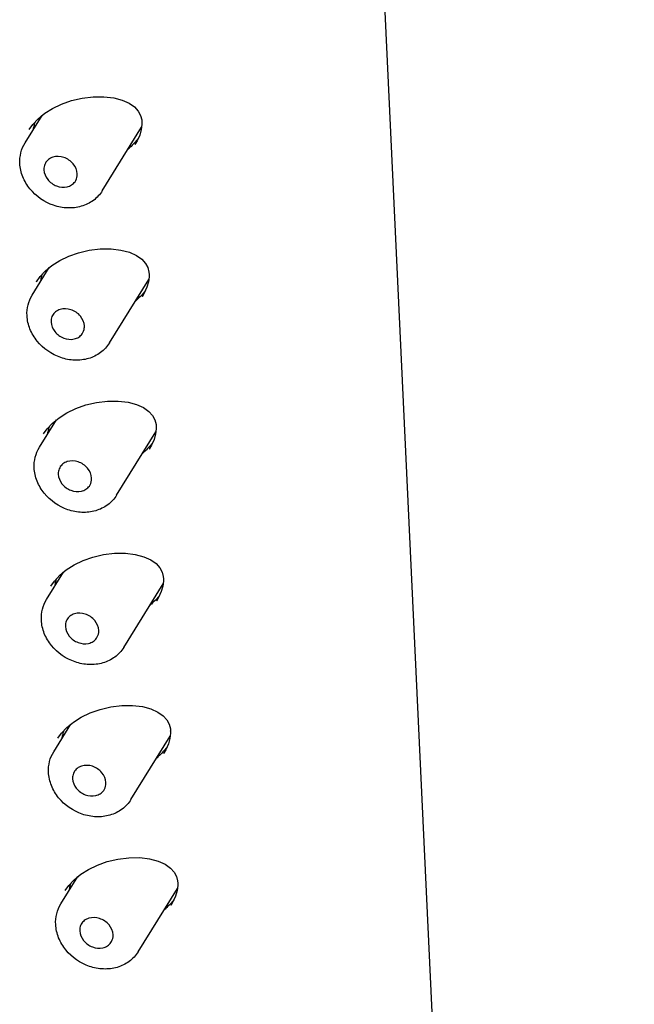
# Model space of a CAD drawing. Header units: millimetres. Extents: x 120 to 207, y -104 to 285.
# Tile 5 of 7: x 135 to 152, y 33 to 62. Entities that reach past the tile are written whole.
import ezdxf

# ---------------------------------------------------------------- set-up
doc = ezdxf.new("R2010")
doc.units = ezdxf.units.MM
doc.header["$LTSCALE"] = 23.1
doc.layers.get('0').update_dxf_attribs({"linetype": 'CONTINUOUS'})

msp = doc.modelspace()

# ---------------------------------------------------------------- linework, layer by layer
at = {"color": 7, "linetype": 'CONTINUOUS'}
for p, q in [((152.44, -89.618), (144.789, 72.823)), ((135.005, 58.069), (135.492, 58.855)), ((135.126, 58.454), (135.229, 58.599)), ((138.349, 58.661), (138.349, 58.662)), ((135.125, 58.454), (135.126, 58.454)), ((137.215, 56.701), (138.339, 58.515)), ((138.211, 58.126), (138.15, 58.02)), ((138.15, 58.02), (138.15, 58.019)), ((135.21, 53.715), (135.697, 54.501)), ((135.33, 54.099), (135.331, 54.1)), ((135.331, 54.099), (135.434, 54.244)), ((137.421, 52.346), (138.544, 54.16)), ((138.554, 54.307), (138.554, 54.307)), ((138.416, 53.772), (138.355, 53.666)), ((138.355, 53.665), (138.355, 53.665)), ((135.415, 49.36), (135.902, 50.146)), ((135.536, 49.745), (135.639, 49.89)), ((138.759, 49.952), (138.759, 49.953)), ((135.535, 49.744), (135.536, 49.745)), ((137.626, 47.991), (138.749, 49.806)), ((138.621, 49.417), (138.56, 49.311)), ((138.56, 49.311), (138.56, 49.31)), ((135.62, 45.005), (136.107, 45.792)), ((135.741, 45.39), (135.844, 45.535)), ((135.741, 45.39), (135.741, 45.39)), ((137.831, 43.637), (138.954, 45.451)), ((138.964, 45.598), (138.964, 45.598)), ((138.826, 45.063), (138.765, 44.956)), ((138.765, 44.956), (138.765, 44.956)), ((135.825, 40.651), (136.312, 41.437)), ((135.946, 41.036), (136.049, 41.181)), ((139.169, 41.243), (139.169, 41.244)), ((135.946, 41.035), (135.946, 41.036)), ((138.036, 39.282), (139.159, 41.097)), ((138.97, 40.602), (138.97, 40.601)), ((139.031, 40.708), (138.971, 40.602)), ((136.03, 36.296), (136.517, 37.082)), ((136.151, 36.681), (136.255, 36.826)), ((136.151, 36.681), (136.151, 36.681)), ((138.241, 34.928), (139.364, 36.742)), ((139.375, 36.889), (139.375, 36.889)), ((139.236, 36.353), (139.176, 36.247)), ((139.176, 36.247), (139.175, 36.247))]:
    msp.add_line(p, q, dxfattribs=at)
for points in [[(135.229, 58.599), (135.382, 58.762), (135.571, 58.917), (135.794, 59.058), (136.049, 59.181), (136.331, 59.28), (136.638, 59.352), (136.952, 59.391), (137.26, 59.392), (137.544, 59.358), (137.787, 59.294), (137.987, 59.204), (138.138, 59.097), (138.245, 58.978), (138.31, 58.854), (138.343, 58.726), (138.349, 58.661)], [(138.349, 58.662), (138.349, 58.595), (138.33, 58.451), (138.285, 58.294), (138.211, 58.126)], [(135.434, 54.244), (135.587, 54.408), (135.776, 54.563), (135.999, 54.704), (136.254, 54.826), (136.536, 54.926), (136.843, 54.998), (137.157, 55.036), (137.465, 55.038), (137.749, 55.004), (137.992, 54.939), (138.192, 54.849), (138.343, 54.742), (138.45, 54.623), (138.515, 54.5), (138.548, 54.371), (138.554, 54.307)], [(138.554, 54.307), (138.554, 54.241), (138.536, 54.096), (138.49, 53.94), (138.416, 53.772)], [(135.639, 49.89), (135.792, 50.053), (135.981, 50.208), (136.204, 50.349), (136.459, 50.472), (136.741, 50.571), (137.048, 50.643), (137.362, 50.681), (137.67, 50.683), (137.954, 50.649), (138.197, 50.585), (138.397, 50.495), (138.549, 50.387), (138.655, 50.269), (138.72, 50.145), (138.753, 50.017), (138.759, 49.952)], [(138.759, 49.953), (138.759, 49.886), (138.741, 49.741), (138.696, 49.585), (138.621, 49.417)], [(135.844, 45.535), (135.997, 45.699), (136.186, 45.854), (136.409, 45.995), (136.664, 46.117), (136.946, 46.217), (137.253, 46.289), (137.567, 46.327), (137.875, 46.329), (138.159, 46.295), (138.402, 46.23), (138.602, 46.14), (138.754, 46.033), (138.86, 45.914), (138.925, 45.791), (138.958, 45.662), (138.964, 45.598)], [(138.964, 45.598), (138.964, 45.532), (138.946, 45.387), (138.901, 45.231), (138.826, 45.063)], [(136.049, 41.181), (136.202, 41.344), (136.391, 41.499), (136.614, 41.64), (136.869, 41.763), (137.151, 41.862), (137.458, 41.934), (137.772, 41.972), (138.08, 41.974), (138.364, 41.94), (138.607, 41.875), (138.807, 41.786), (138.959, 41.678), (139.065, 41.559), (139.13, 41.436), (139.163, 41.307), (139.169, 41.243)], [(139.169, 41.244), (139.17, 41.177), (139.151, 41.032), (139.106, 40.876), (139.031, 40.708)], [(136.255, 36.826), (136.408, 36.99), (136.597, 37.145), (136.819, 37.285), (137.074, 37.408), (137.356, 37.508), (137.663, 37.58), (137.977, 37.618), (138.285, 37.62), (138.569, 37.586), (138.813, 37.521), (139.012, 37.431), (139.164, 37.324), (139.27, 37.205), (139.335, 37.082), (139.369, 36.953), (139.375, 36.889)], [(139.375, 36.889), (139.375, 36.823), (139.356, 36.678), (139.311, 36.522), (139.236, 36.353)]]:
    msp.add_lwpolyline(points, dxfattribs=at)
for centre, radius, start, end in [((136.343, 58.293), 1.118, 160.6155, 165.1524), ((136.273, 58.311), 1.045, 165.1261, 172.6415), ((136.393, 59.69), 2.38, 311.0819, 312.7289), ((136.478, 53.956), 1.045, 165.1261, 172.6415), ((136.548, 53.938), 1.118, 160.6155, 165.1524), ((136.598, 55.335), 2.38, 311.0819, 312.7289), ((136.683, 49.602), 1.045, 165.1261, 172.6415), ((136.753, 49.584), 1.118, 160.6155, 165.1524), ((136.803, 50.98), 2.38, 311.0819, 312.7289), ((136.888, 45.247), 1.045, 165.1261, 172.6415), ((136.958, 45.229), 1.118, 160.6155, 165.1524), ((137.008, 46.626), 2.38, 311.0819, 312.7289), ((137.093, 40.893), 1.045, 165.1261, 172.6415), ((137.163, 40.874), 1.118, 160.6155, 165.1524), ((137.213, 42.271), 2.38, 311.0819, 312.7289), ((137.298, 36.538), 1.045, 165.1261, 172.6415), ((137.368, 36.52), 1.118, 160.6155, 165.1524), ((137.418, 37.917), 2.38, 311.0819, 312.7289)]:
    msp.add_arc(centre, radius, start, end, dxfattribs=at)
for points, knots in [([(134.856, 57.482), (134.851, 57.585), (134.871, 57.791), (134.951, 57.983), (135.005, 58.069)], [0, 0, 0, 0, 0.503116, 1, 1, 1, 1]), ([(137.215, 56.701), (137.149, 56.594), (136.972, 56.403), (136.617, 56.232), (136.217, 56.188), (135.679, 56.291), (135.203, 56.62), (134.923, 57.088), (134.862, 57.352), (134.856, 57.482)], [0, 0, 0, 0, 0.118391, 0.239029, 0.363517, 0.491936, 0.750116, 0.877149, 1, 1, 1, 1]), ([(135.586, 57.486), (135.563, 57.443), (135.544, 57.378), (135.543, 57.313), (135.544, 57.297)], [0, 0, 0, 0, 0.744487, 1, 1, 1, 1]), ([(136.498, 57.186), (136.494, 57.287), (136.4, 57.495), (136.128, 57.678), (135.849, 57.693), (135.67, 57.601), (135.607, 57.527), (135.586, 57.486)], [0, 0, 0, 0, 0.248978, 0.516815, 0.770161, 0.887287, 1, 1, 1, 1]), ([(135.544, 57.297), (135.549, 57.199), (135.636, 56.999), (135.892, 56.815), (136.159, 56.786), (136.341, 56.86), (136.409, 56.924), (136.435, 56.96)], [0, 0, 0, 0, 0.247397, 0.51392, 0.768866, 0.887127, 1, 1, 1, 1]), ([(136.435, 56.96), (136.469, 57.008), (136.497, 57.087), (136.499, 57.165), (136.498, 57.186)], [0, 0, 0, 0, 0.743286, 1, 1, 1, 1]), ([(135.061, 53.127), (135.057, 53.23), (135.076, 53.437), (135.157, 53.628), (135.21, 53.715)], [0, 0, 0, 0, 0.503116, 1, 1, 1, 1]), ([(136.703, 52.831), (136.699, 52.933), (136.605, 53.141), (136.333, 53.324), (136.054, 53.339), (135.875, 53.246), (135.812, 53.172), (135.791, 53.132)], [0, 0, 0, 0, 0.248978, 0.516815, 0.770161, 0.887287, 1, 1, 1, 1]), ([(137.421, 52.346), (137.354, 52.239), (137.177, 52.048), (136.823, 51.878), (136.422, 51.833), (135.884, 51.936), (135.408, 52.265), (135.128, 52.733), (135.068, 52.997), (135.061, 53.127)], [0, 0, 0, 0, 0.118391, 0.239029, 0.363517, 0.491936, 0.750116, 0.877149, 1, 1, 1, 1]), ([(135.791, 53.132), (135.768, 53.089), (135.75, 53.024), (135.748, 52.959), (135.749, 52.942)], [0, 0, 0, 0, 0.744487, 1, 1, 1, 1]), ([(135.749, 52.942), (135.754, 52.845), (135.841, 52.644), (136.097, 52.461), (136.364, 52.432), (136.546, 52.505), (136.614, 52.569), (136.64, 52.606)], [0, 0, 0, 0, 0.247397, 0.51392, 0.768866, 0.887127, 1, 1, 1, 1]), ([(136.64, 52.606), (136.674, 52.654), (136.702, 52.732), (136.704, 52.811), (136.703, 52.831)], [0, 0, 0, 0, 0.743286, 1, 1, 1, 1]), ([(135.267, 48.773), (135.262, 48.875), (135.281, 49.082), (135.362, 49.274), (135.415, 49.36)], [0, 0, 0, 0, 0.503116, 1, 1, 1, 1]), ([(137.626, 47.991), (137.56, 47.885), (137.382, 47.693), (137.028, 47.523), (136.627, 47.479), (136.089, 47.582), (135.613, 47.911), (135.333, 48.379), (135.273, 48.643), (135.267, 48.773)], [0, 0, 0, 0, 0.118391, 0.239029, 0.363517, 0.491936, 0.750116, 0.877149, 1, 1, 1, 1]), ([(135.996, 48.777), (135.973, 48.734), (135.955, 48.669), (135.954, 48.604), (135.954, 48.588)], [0, 0, 0, 0, 0.744487, 1, 1, 1, 1]), ([(136.909, 48.476), (136.904, 48.578), (136.81, 48.786), (136.538, 48.969), (136.259, 48.984), (136.08, 48.892), (136.017, 48.818), (135.996, 48.777)], [0, 0, 0, 0, 0.248978, 0.516815, 0.770161, 0.887287, 1, 1, 1, 1]), ([(135.954, 48.588), (135.959, 48.49), (136.046, 48.29), (136.302, 48.106), (136.569, 48.077), (136.751, 48.15), (136.819, 48.215), (136.845, 48.251)], [0, 0, 0, 0, 0.247397, 0.51392, 0.768866, 0.887127, 1, 1, 1, 1]), ([(136.845, 48.251), (136.879, 48.299), (136.907, 48.377), (136.91, 48.456), (136.909, 48.476)], [0, 0, 0, 0, 0.743286, 1, 1, 1, 1]), ([(135.472, 44.418), (135.467, 44.521), (135.486, 44.728), (135.567, 44.919), (135.62, 45.005)], [0, 0, 0, 0, 0.503116, 1, 1, 1, 1]), ([(137.114, 44.122), (137.109, 44.224), (137.015, 44.432), (136.743, 44.615), (136.464, 44.63), (136.285, 44.537), (136.223, 44.463), (136.201, 44.422)], [0, 0, 0, 0, 0.248978, 0.516815, 0.770161, 0.887287, 1, 1, 1, 1]), ([(137.831, 43.637), (137.765, 43.53), (137.587, 43.339), (137.233, 43.168), (136.832, 43.124), (136.294, 43.227), (135.818, 43.556), (135.538, 44.024), (135.478, 44.288), (135.472, 44.418)], [0, 0, 0, 0, 0.118391, 0.239029, 0.363517, 0.491936, 0.750116, 0.877149, 1, 1, 1, 1]), ([(136.201, 44.422), (136.178, 44.38), (136.16, 44.315), (136.159, 44.25), (136.159, 44.233)], [0, 0, 0, 0, 0.744487, 1, 1, 1, 1]), ([(136.159, 44.233), (136.164, 44.136), (136.251, 43.935), (136.508, 43.751), (136.775, 43.723), (136.956, 43.796), (137.024, 43.86), (137.05, 43.897)], [0, 0, 0, 0, 0.247397, 0.51392, 0.768866, 0.887127, 1, 1, 1, 1]), ([(137.05, 43.897), (137.084, 43.944), (137.112, 44.023), (137.115, 44.102), (137.114, 44.122)], [0, 0, 0, 0, 0.743286, 1, 1, 1, 1]), ([(135.677, 40.064), (135.672, 40.166), (135.691, 40.373), (135.772, 40.565), (135.825, 40.651)], [0, 0, 0, 0, 0.503116, 1, 1, 1, 1]), ([(138.036, 39.282), (137.97, 39.176), (137.792, 38.984), (137.438, 38.814), (137.037, 38.769), (136.499, 38.873), (136.023, 39.202), (135.744, 39.669), (135.683, 39.934), (135.677, 40.064)], [0, 0, 0, 0, 0.118391, 0.239029, 0.363517, 0.491936, 0.750116, 0.877149, 1, 1, 1, 1]), ([(136.406, 40.068), (136.383, 40.025), (136.365, 39.96), (136.364, 39.895), (136.365, 39.879)], [0, 0, 0, 0, 0.744487, 1, 1, 1, 1]), ([(137.319, 39.767), (137.314, 39.869), (137.22, 40.077), (136.948, 40.26), (136.669, 40.275), (136.49, 40.183), (136.428, 40.108), (136.406, 40.068)], [0, 0, 0, 0, 0.248978, 0.516815, 0.770161, 0.887287, 1, 1, 1, 1]), ([(136.365, 39.879), (136.369, 39.781), (136.456, 39.581), (136.713, 39.397), (136.98, 39.368), (137.161, 39.441), (137.229, 39.506), (137.255, 39.542)], [0, 0, 0, 0, 0.247397, 0.51392, 0.768866, 0.887127, 1, 1, 1, 1]), ([(137.255, 39.542), (137.289, 39.59), (137.317, 39.668), (137.32, 39.747), (137.319, 39.767)], [0, 0, 0, 0, 0.743286, 1, 1, 1, 1]), ([(135.882, 35.709), (135.877, 35.812), (135.896, 36.018), (135.977, 36.21), (136.03, 36.296)], [0, 0, 0, 0, 0.503116, 1, 1, 1, 1]), ([(137.524, 35.413), (137.519, 35.514), (137.425, 35.722), (137.153, 35.905), (136.874, 35.92), (136.695, 35.828), (136.633, 35.754), (136.611, 35.713)], [0, 0, 0, 0, 0.248978, 0.516815, 0.770161, 0.887287, 1, 1, 1, 1]), ([(138.241, 34.928), (138.175, 34.821), (137.997, 34.63), (137.643, 34.459), (137.242, 34.415), (136.704, 34.518), (136.228, 34.847), (135.949, 35.315), (135.888, 35.579), (135.882, 35.709)], [0, 0, 0, 0, 0.118391, 0.239029, 0.363517, 0.491936, 0.750116, 0.877149, 1, 1, 1, 1]), ([(136.611, 35.713), (136.588, 35.671), (136.57, 35.606), (136.569, 35.541), (136.57, 35.524)], [0, 0, 0, 0, 0.744487, 1, 1, 1, 1]), ([(136.57, 35.524), (136.574, 35.426), (136.661, 35.226), (136.918, 35.042), (137.185, 35.013), (137.366, 35.087), (137.434, 35.151), (137.46, 35.188)], [0, 0, 0, 0, 0.247397, 0.51392, 0.768866, 0.887127, 1, 1, 1, 1]), ([(137.46, 35.188), (137.494, 35.235), (137.523, 35.314), (137.525, 35.393), (137.524, 35.413)], [0, 0, 0, 0, 0.743286, 1, 1, 1, 1])]:
    msp.add_open_spline(points, degree=3, knots=knots, dxfattribs=at)
for points in [[(138.24, 58.191), (138.17, 58.102), (138.091, 58.018), (138.008, 57.941)], [(138.445, 53.836), (138.375, 53.747), (138.296, 53.664), (138.213, 53.587)], [(138.651, 49.482), (138.58, 49.393), (138.502, 49.309), (138.418, 49.232)], [(138.856, 45.127), (138.785, 45.038), (138.707, 44.955), (138.623, 44.877)], [(139.061, 40.773), (138.99, 40.684), (138.912, 40.6), (138.828, 40.523)], [(139.266, 36.418), (139.195, 36.329), (139.117, 36.246), (139.033, 36.168)]]:
    msp.add_open_spline(points, degree=3, dxfattribs=at)

doc.saveas('drawing.dxf')
